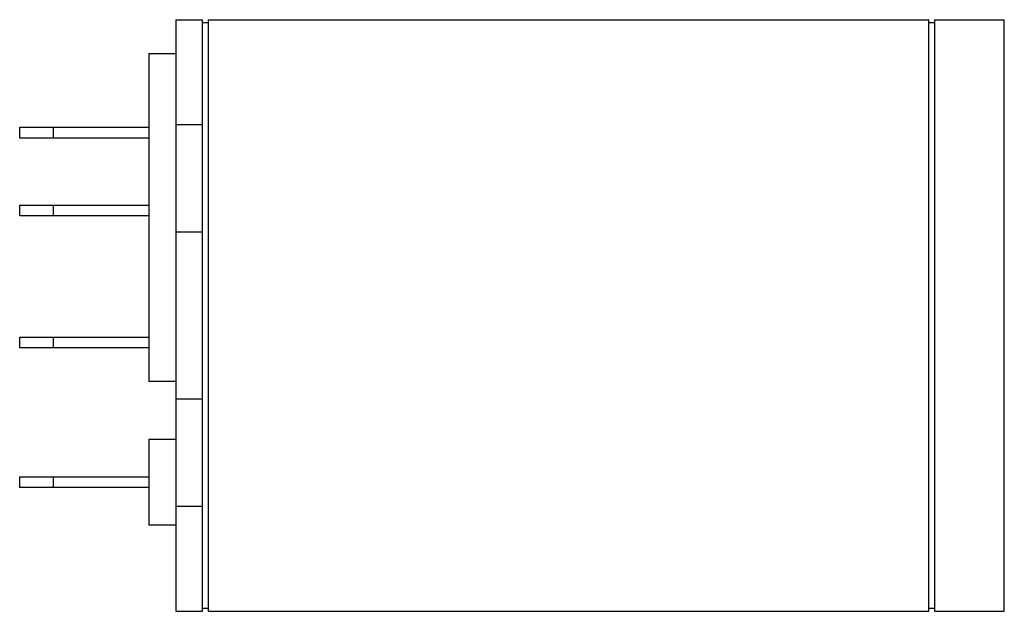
# Model space of a CAD drawing. Header units: millimetres. Extents: x 0 to 46.5, y 0 to 27.9.
import ezdxf

# ---------------------------------------------------------------- set-up
doc = ezdxf.new("R2010")
doc.units = ezdxf.units.MM

msp = doc.modelspace()

# ---------------------------------------------------------------- linework, layer by layer
at = {"color": 7, "linetype": 'Continuous', "lineweight": 25}
for p, q in [((7.366, 27.94), (7.366, 0)), ((7.366, 27.94), (8.636, 27.94)), ((8.636, 0), (8.636, 27.94)), ((8.89, 27.94), (8.89, 0)), ((8.89, 27.94), (42.926, 27.94)), ((42.926, 0), (42.926, 27.94)), ((43.18, 27.94), (46.482, 27.94)), ((43.18, 27.94), (43.18, 0)), ((46.482, 0), (46.482, 27.94)), ((8.636, 27.813), (8.89, 27.813)), ((42.926, 27.813), (43.18, 27.813)), ((6.096, 26.34), (6.096, 10.846)), ((6.096, 26.34), (7.366, 26.34)), ((0, 22.352), (0, 22.86)), ((0, 22.86), (6.096, 22.86)), ((1.587, 22.86), (1.587, 22.352)), ((7.366, 22.987), (8.636, 22.987)), ((6.096, 22.352), (1.587, 22.352)), ((0, 18.669), (0, 19.177)), ((0, 19.177), (6.096, 19.177)), ((1.587, 19.177), (1.587, 18.669)), ((6.096, 18.669), (1.587, 18.669)), ((8.636, 17.907), (7.366, 17.907)), ((0, 12.446), (0, 12.954)), ((0, 12.954), (6.096, 12.954)), ((1.587, 12.954), (1.587, 12.446)), ((6.096, 12.446), (1.587, 12.446)), ((7.366, 10.846), (6.096, 10.846)), ((7.366, 10.033), (8.636, 10.033)), ((6.096, 8.128), (7.366, 8.128)), ((6.096, 8.128), (6.096, 4.064)), ((0, 6.35), (6.096, 6.35)), ((0, 5.842), (0, 6.35)), ((1.587, 6.35), (1.587, 5.842)), ((6.096, 5.842), (1.587, 5.842)), ((8.636, 4.953), (7.366, 4.953)), ((7.366, 4.064), (6.096, 4.064)), ((7.366, 0), (8.636, 0)), ((8.89, 0.127), (8.636, 0.127)), ((8.89, 0), (42.926, 0)), ((43.18, 0.127), (42.926, 0.127)), ((43.18, 0), (46.482, 0))]:
    msp.add_line(p, q, dxfattribs=at)
for points in [[(1.587, 22.352), (1.38, 22.352), (1.172, 22.352), (0.788, 22.352), (0.612, 22.352), (0.318, 22.352), (0.2, 22.352), (0.041, 22.352), (0, 22.352), (0, 22.352)], [(1.587, 18.669), (1.38, 18.669), (1.172, 18.669), (0.788, 18.669), (0.612, 18.669), (0.318, 18.669), (0.2, 18.669), (0.041, 18.669), (0, 18.669), (0, 18.669)], [(1.587, 12.446), (1.38, 12.446), (1.172, 12.446), (0.788, 12.446), (0.612, 12.446), (0.318, 12.446), (0.2, 12.446), (0.041, 12.446), (0, 12.446), (0, 12.446)], [(1.587, 5.842), (1.38, 5.842), (1.172, 5.842), (0.788, 5.842), (0.612, 5.842), (0.318, 5.842), (0.2, 5.842), (0.041, 5.842), (0, 5.842), (0, 5.842)]]:
    msp.add_open_spline(points, degree=3, knots=[0, 0, 0, 0, 0.25, 0.25, 0.5, 0.5, 0.75, 0.75, 1, 1, 1, 1], dxfattribs=at)

doc.saveas('drawing.dxf')
